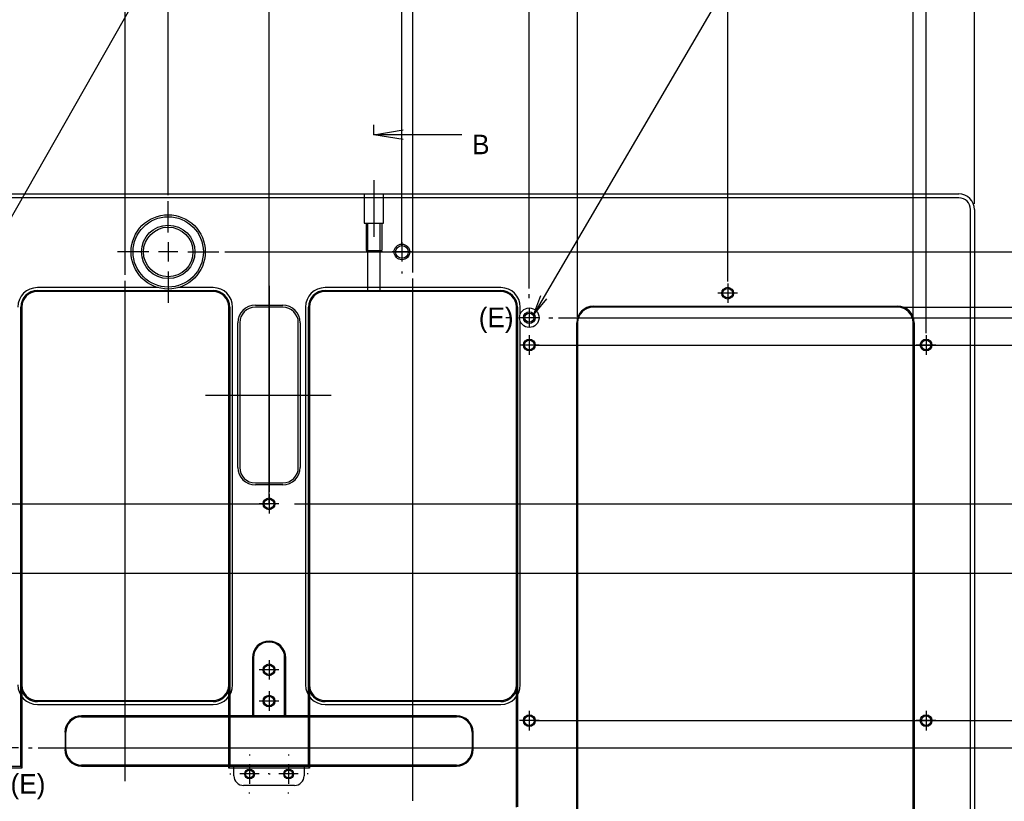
# Model space of a CAD drawing. Extents: x 0 to 826, y -21 to 621.
# Tile 18 of 29: x 420 to 546, y 307 to 407. Entities that reach past the tile are written whole.
import ezdxf
from ezdxf.enums import TextEntityAlignment as Align
from ezdxf.lldxf.tags import DXFTag

# ---------------------------------------------------------------- set-up
doc = ezdxf.new("R2010")
doc.units = 0
doc.layers.get('0').update_dxf_attribs({"linetype": 'CONTINUOUS'})
doc.layers.add('DEFAULT', color=7, linetype='CONTINUOUS')
doc.layers.add('MKA-275630B', color=7, linetype='CONTINUOUS')
doc.styles.add('SEACAD_ARIAL_TTF', font='txt')
doc.styles.add('SEACAD_SOLID_EDGE_ANSI1_SY', font='semeca1.ttf')
tags = doc.linetypes.add('CENTER2', pattern=[28.575, 19.05, -3.175, 3.175, -3.175]).pattern_tags.tags
tags[10:11] = [DXFTag(74, 4), DXFTag(75, 0), DXFTag(340, '0'), DXFTag(46, 0.0), DXFTag(50, 0.0), DXFTag(44, 0.0), DXFTag(45, 0.0)]
tags[8:9] = [DXFTag(74, 4), DXFTag(75, 0), DXFTag(340, '0'), DXFTag(46, 0.0), DXFTag(50, 0.0), DXFTag(44, 0.0), DXFTag(45, 0.0)]
tags[6:7] = [DXFTag(74, 4), DXFTag(75, 0), DXFTag(340, '0'), DXFTag(46, 0.0), DXFTag(50, 0.0), DXFTag(44, 0.0), DXFTag(45, 0.0)]
tags[4:5] = [DXFTag(74, 4), DXFTag(75, 0), DXFTag(340, '0'), DXFTag(46, 0.0), DXFTag(50, 0.0), DXFTag(44, 0.0), DXFTag(45, 0.0)]
tags = doc.linetypes.add('HIDDEN2', pattern=[4.7625, 3.175, -1.5875]).pattern_tags.tags
tags[6:7] = [DXFTag(74, 4), DXFTag(75, 0), DXFTag(340, '0'), DXFTag(46, 0.0), DXFTag(50, 0.0), DXFTag(44, 0.0), DXFTag(45, 0.0)]
tags[4:5] = [DXFTag(74, 4), DXFTag(75, 0), DXFTag(340, '0'), DXFTag(46, 0.0), DXFTag(50, 0.0), DXFTag(44, 0.0), DXFTag(45, 0.0)]
doc.dimstyles.new('JIS', dxfattribs={"dimtxt": 2.5, "dimasz": 2.5, "dimexe": 1.25, "dimexo": 0.75, "dimgap": 1.25, "dimtad": 1, "dimlfac": 0.5, "dimtxsty": 'SEACAD_ARIAL_TTF', "dimsah": 1, "dimcen": 1.25, "dimazin": 3, "dimtfac": 1, "dimtmove": 0, "dimatfit": 3, "dimtolj": 1})

# ---------------------------------------------------------------- blocks, each defined once
blk = doc.blocks.new('SEANNOT_GROUP27')
at = {"layer": 'DEFAULT', "color": 7, "linetype": 'CENTER2'}
for p, q in [((439.39, 379.7), (439.39, 383.7)), ((439.39, 378.45), (439.39, 375.95)), ((436.89, 377.2), (432.89, 377.2)), ((440.64, 377.2), (438.14, 377.2)), ((441.89, 377.2), (445.89, 377.2)), ((439.39, 374.7), (439.39, 370.7))]:
    blk.add_line(p, q, dxfattribs=at)
blk = doc.blocks.new('SEANNOT_GROUP28')
at = {"layer": 'DEFAULT', "color": 7, "linetype": 'CENTER2'}
for p, q in [((469.31, 379.7), (469.31, 379.95)), ((469.31, 378.45), (469.31, 375.95)), ((466.81, 377.2), (466.56, 377.2)), ((470.56, 377.2), (468.06, 377.2)), ((471.81, 377.2), (472.06, 377.2)), ((469.31, 374.7), (469.31, 374.45))]:
    blk.add_line(p, q, dxfattribs=at)
blk = doc.blocks.new('SEANNOT_GROUP29')
at = {"layer": 'DEFAULT', "color": 7, "linetype": 'CENTER2'}
for p, q in [((485.62, 371.28), (485.62, 371.78)), ((485.62, 370.03), (485.62, 367.53)), ((483.12, 368.78), (482.62, 368.78)), ((486.87, 368.78), (484.37, 368.78)), ((488.12, 368.78), (488.62, 368.78)), ((485.62, 366.28), (485.62, 365.78))]:
    blk.add_line(p, q, dxfattribs=at)
blk = doc.blocks.new('SEANNOT_GROUP30')
at = {"layer": 'DEFAULT', "color": 7, "linetype": 'CENTER2'}
for p, q in [((511.02, 373.17), (511.02, 370.67)), ((512.27, 371.92), (509.77, 371.92))]:
    blk.add_line(p, q, dxfattribs=at)
blk = doc.blocks.new('SEANNOT_GROUP32')
at = {"layer": 'DEFAULT', "color": 7, "linetype": 'CENTER2'}
for p, q in [((536.42, 366.53), (536.42, 364.03)), ((537.67, 365.28), (535.17, 365.28))]:
    blk.add_line(p, q, dxfattribs=at)
blk = doc.blocks.new('SEANNOT_GROUP33')
at = {"layer": 'DEFAULT', "color": 7, "linetype": 'CENTER2'}
for p, q in [((536.42, 318.47), (536.42, 315.97)), ((537.67, 317.22), (535.17, 317.22))]:
    blk.add_line(p, q, dxfattribs=at)
blk = doc.blocks.new('SEANNOT_GROUP34')
at = {"layer": 'DEFAULT', "color": 7, "linetype": 'CENTER2'}
for p, q in [((485.62, 318.47), (485.62, 315.97)), ((486.87, 317.22), (484.37, 317.22))]:
    blk.add_line(p, q, dxfattribs=at)
blk = doc.blocks.new('SEANNOT_GROUP35')
at = {"layer": 'DEFAULT', "color": 7, "linetype": 'CENTER2'}
for p, q in [((452.3, 320.97), (452.3, 318.47)), ((453.55, 319.72), (451.05, 319.72))]:
    blk.add_line(p, q, dxfattribs=at)
blk = doc.blocks.new('SEANNOT_GROUP36')
at = {"layer": 'DEFAULT', "color": 7, "linetype": 'CENTER2'}
for p, q in [((452.3, 346.21), (452.3, 343.71)), ((453.55, 344.96), (451.05, 344.96))]:
    blk.add_line(p, q, dxfattribs=at)
blk = doc.blocks.new('SEANNOT_GROUP37')
at = {"layer": 'DEFAULT', "color": 7, "linetype": 'CENTER2'}
for p, q in [((452.3, 324.97), (452.3, 322.47)), ((453.55, 323.72), (451.05, 323.72))]:
    blk.add_line(p, q, dxfattribs=at)
blk = doc.blocks.new('SEANNOT_GROUP38')
at = {"layer": 'DEFAULT', "color": 7, "linetype": 'CENTER2'}
for p, q in [((485.62, 366.53), (485.62, 364.03)), ((486.87, 365.28), (484.37, 365.28))]:
    blk.add_line(p, q, dxfattribs=at)
blk = doc.blocks.new('SEANNOT_GROUP164')
at = {"layer": 'DEFAULT', "color": 7, "linetype": 'CENTER2'}
for p, q in [((454.8, 312.89), (454.8, 312.77)), ((454.8, 311.64), (454.8, 309.14)), ((452.3, 310.39), (452.43, 310.39)), ((456.05, 310.39), (453.55, 310.39)), ((457.3, 310.39), (457.18, 310.39)), ((454.8, 307.89), (454.8, 308.02))]:
    blk.add_line(p, q, dxfattribs=at)
blk = doc.blocks.new('SEANNOT_GROUP165')
at = {"layer": 'DEFAULT', "color": 7, "linetype": 'CENTER2'}
for p, q in [((449.8, 312.89), (449.8, 312.77)), ((449.8, 311.64), (449.8, 309.14)), ((447.3, 310.39), (447.43, 310.39)), ((451.05, 310.39), (448.55, 310.39)), ((452.3, 310.39), (452.18, 310.39)), ((449.8, 307.89), (449.8, 308.02))]:
    blk.add_line(p, q, dxfattribs=at)
blk = doc.blocks.new('SEANNOT_GROUP166')
at = {"layer": 'DEFAULT', "color": 7, "linetype": 'CENTER2'}
for p, q in [((418.99, 316.22), (418.99, 316.72)), ((418.99, 314.97), (418.99, 312.47)), ((416.49, 313.72), (415.99, 313.72)), ((420.24, 313.72), (417.74, 313.72)), ((421.49, 313.72), (421.99, 313.72)), ((418.99, 311.22), (418.99, 310.72))]:
    blk.add_line(p, q, dxfattribs=at)
blk = doc.blocks.new('SEANNOT_GROUP203')
at = {"layer": 'DEFAULT', "color": 7, "linetype": 'CENTER2'}
blk.add_line((465.72, 386.37), (465.72, 379.12), dxfattribs=at)
blk = doc.blocks.new('SEANNOT_GROUP247')
at = {"layer": 'DEFAULT', "color": 7, "linetype": 'CONTINUOUS'}
for p, q in [((439.97, 411.11), (439.97, 416.11)), ((445.06, 416.11), (445.06, 411.11)), ((456, 416.11), (456, 411.11)), ((461, 416.11), (461, 411.11)), ((437.47, 413.61), (439.97, 413.61))]:
    blk.add_line(p, q, dxfattribs=at)
for points in [[(439.97, 411.11), (466, 411.11), (466, 416.11), (439.97, 416.11)], [(437.47, 413.61), (412.33, 369.43)], [(413.93, 371.4), (412.33, 369.43), (413.2, 371.81)]]:
    blk.add_lwpolyline(points, dxfattribs=at)
for s, style, p in [('l', 'SEACAD_SOLID_EDGE_ANSI1_SY', (440.59, 414.86)), ('O', 'SEACAD_SOLID_EDGE_ANSI1_SY', (445.68, 414.86)), ('0.04', 'SEACAD_ARIAL_TTF', (448.53, 414.86)), ('A', 'SEACAD_ARIAL_TTF', (457.34, 414.86)), ('B', 'SEACAD_ARIAL_TTF', (462.34, 414.86))]:
    blk.add_text(s, height=2.5, dxfattribs=dict(at, style=style)).set_placement(p, align=Align.TOP_LEFT)
blk = doc.blocks.new('SEANNOT_GROUP248')
at = {"layer": 'DEFAULT', "color": 7, "linetype": 'CONTINUOUS'}
for p, q in [((512.97, 408.25), (512.97, 413.25)), ((518.05, 413.25), (518.05, 408.25)), ((529, 413.25), (529, 408.25)), ((534, 413.25), (534, 408.25)), ((510.47, 410.75), (512.97, 410.75))]:
    blk.add_line(p, q, dxfattribs=at)
for points in [[(512.97, 408.25), (539, 408.25), (539, 413.25), (512.97, 413.25)], [(510.47, 410.75), (486.21, 369.24)], [(487.83, 371.19), (486.21, 369.24), (487.11, 371.61)]]:
    blk.add_lwpolyline(points, dxfattribs=at)
for s, style, p in [('l', 'SEACAD_SOLID_EDGE_ANSI1_SY', (513.59, 412)), ('O', 'SEACAD_SOLID_EDGE_ANSI1_SY', (518.68, 412)), ('0.04', 'SEACAD_ARIAL_TTF', (521.53, 412)), ('A', 'SEACAD_ARIAL_TTF', (530.33, 412)), ('B', 'SEACAD_ARIAL_TTF', (535.33, 412))]:
    blk.add_text(s, height=2.5, dxfattribs=dict(at, style=style)).set_placement(p, align=Align.TOP_LEFT)
blk = doc.blocks.new('SEANNOT_GROUP263')
at = {"layer": 'DEFAULT', "color": 7, "linetype": 'CENTER2'}
blk.add_line((444.15, 358.88), (460.26, 358.88), dxfattribs=at)
blk = doc.blocks.new('SEANNOT_GROUP264')
at = {"layer": 'DEFAULT', "color": 7, "linetype": 'CENTER2'}
blk.add_line((452.3, 372.84), (452.3, 346.5), dxfattribs=at)
blk = doc.blocks.new('SEANNOT_GROUP277')
at = {"layer": 'DEFAULT', "color": 7, "linetype": 'CENTER2'}
blk.add_line((433.89, 309.49), (433.89, 373.5), dxfattribs=at)
blk = doc.blocks.new('SEANNOT_GROUP278')
at = {"layer": 'DEFAULT', "color": 7, "linetype": 'CENTER2'}
blk.add_line((470.72, 306.95), (470.72, 373.8), dxfattribs=at)
blk = doc.blocks.new('SEANNOT_GROUP282')
at = {"layer": 'DEFAULT', "color": 7, "linetype": 'CENTER2'}
blk.add_line((187.38, 344.96), (452.29, 344.96), dxfattribs=at)
blk = doc.blocks.new('SE')
at = {"layer": 'MKA-275630B', "color": 7, "linetype": 'CONTINUOUS'}
for p, q in [((143.01, 384.62), (540.61, 384.62)), ((540.61, 384.12), (143.01, 384.12)), ((542.11, 149.82), (542.11, 382.62)), ((542.61, 382.62), (542.61, 149.82)), ((422.64, 372.25), (445.14, 372.25)), ((445.14, 372.13), (422.64, 372.13)), ((459.47, 372.25), (481.97, 372.25)), ((481.97, 372.13), (459.47, 372.13)), ((420.51, 311.37), (420.51, 370.13)), ((420.64, 370.13), (420.64, 311.24)), ((447.14, 311.24), (447.14, 370.13)), ((447.26, 370.13), (447.26, 311.37)), ((450.55, 370.38), (454.05, 370.38)), ((454.05, 370.13), (450.55, 370.13)), ((457.34, 311.37), (457.34, 370.13)), ((457.47, 370.13), (457.47, 311.24)), ((483.97, 306.15), (483.97, 370.13)), ((484.09, 370.13), (484.09, 306.2)), ((493.81, 370.25), (532.77, 370.25)), ((532.77, 370.13), (493.81, 370.13)), ((448.3, 349.63), (448.3, 368.13)), ((448.55, 368.13), (448.55, 349.63)), ((456.05, 349.63), (456.05, 368.13)), ((456.3, 368.13), (456.3, 349.63)), ((491.69, 164.31), (491.69, 368.13)), ((491.81, 368.13), (491.81, 164.31)), ((534.77, 300.13), (534.77, 368.13)), ((534.89, 368.13), (534.89, 300.22)), ((450.55, 347.63), (454.05, 347.63)), ((454.05, 347.38), (450.55, 347.38)), ((422.64, 319.79), (445.14, 319.79)), ((445.14, 319.66), (422.64, 319.66)), ((459.47, 319.79), (481.97, 319.79)), ((481.97, 319.66), (459.47, 319.66)), ((410.43, 311.37), (420.51, 311.37)), ((420.64, 311.24), (420.51, 311.37)), ((447.26, 311.37), (447.14, 311.24)), ((447.26, 311.37), (457.34, 311.37)), ((457.47, 311.24), (457.34, 311.37)), ((420.64, 311.12), (410.31, 311.12)), ((420.64, 311.24), (420.64, 311.12)), ((447.14, 311.12), (447.14, 311.24)), ((457.47, 311.12), (447.14, 311.12)), ((457.47, 311.24), (457.47, 311.12))]:
    blk.add_line(p, q, dxfattribs=at)
at = {"layer": 'MKA-275630B', "color": 7, "linetype": 'HIDDEN2'}
for p, q in [((464.47, 384.62), (464.47, 380.87)), ((466.97, 380.87), (466.97, 384.62)), ((464.47, 380.87), (466.97, 380.87)), ((464.72, 380.87), (464.72, 377.37)), ((464.91, 380.87), (464.91, 377.37)), ((466.53, 377.37), (466.53, 380.87)), ((466.72, 380.87), (466.72, 377.37)), ((464.72, 377.37), (466.72, 377.37)), ((464.91, 377.37), (464.91, 372.13)), ((466.53, 372.13), (466.53, 377.37)), ((438.11, 372.63), (422.64, 372.63)), ((445.14, 372.63), (440.67, 372.63)), ((481.97, 372.63), (459.47, 372.63)), ((447.64, 321.79), (447.64, 370.13)), ((456.97, 370.13), (456.97, 321.79)), ((484.47, 369.27), (484.47, 370.13)), ((484.47, 321.79), (484.47, 368.29)), ((450.18, 325.27), (450.18, 317.84)), ((450.3, 325.27), (450.3, 317.84)), ((454.3, 317.84), (454.3, 325.27)), ((454.43, 317.84), (454.43, 325.27)), ((422.64, 319.29), (445.14, 319.29)), ((459.47, 319.29), (481.97, 319.29)), ((450.18, 317.84), (428.3, 317.84)), ((428.3, 317.72), (476.3, 317.72)), ((450.18, 317.84), (450.3, 317.84)), ((450.18, 317.72), (450.18, 317.84)), ((450.18, 317.72), (450.3, 317.84)), ((454.3, 317.84), (450.3, 317.84)), ((454.3, 317.84), (454.43, 317.84)), ((454.3, 317.84), (454.43, 317.72)), ((476.3, 317.84), (454.43, 317.84)), ((454.43, 317.84), (454.43, 317.72)), ((426.18, 315.72), (426.18, 313.52)), ((426.3, 313.52), (426.3, 315.72)), ((478.3, 315.72), (478.3, 313.52)), ((478.43, 313.52), (478.43, 315.72)), ((476.3, 311.52), (428.3, 311.52)), ((428.3, 311.39), (447.8, 311.39)), ((447.8, 310.17), (447.8, 311.52)), ((456.8, 311.52), (456.8, 310.17)), ((456.8, 311.39), (476.3, 311.39)), ((455.55, 308.92), (449.05, 308.92))]:
    blk.add_line(p, q, dxfattribs=at)
at = {"layer": 'MKA-275630B', "color": 7, "linetype": 'CONTINUOUS'}
for centre, radius in [((439.39, 377.2), 4.75), ((439.39, 377.2), 4.5), ((439.39, 377.2), 3.42), ((439.39, 377.2), 3.17), ((469.31, 377.2), 1), ((469.31, 377.2), 0.81), ((511.02, 371.92), 0.75), ((511.02, 371.92), 0.615), ((485.62, 368.78), 0.75), ((485.62, 368.78), 0.575), ((485.62, 365.28), 0.75), ((485.62, 365.28), 0.615), ((536.42, 365.28), 0.75), ((536.42, 365.28), 0.615), ((452.3, 344.96), 0.75), ((452.3, 344.96), 0.615), ((452.3, 323.72), 0.75), ((452.3, 323.72), 0.615), ((452.3, 319.72), 0.75), ((452.3, 319.72), 0.615), ((485.62, 317.22), 0.75), ((485.62, 317.22), 0.615), ((536.42, 317.22), 0.75), ((536.42, 317.22), 0.615), ((449.8, 310.39), 0.625), ((449.8, 310.39), 0.503), ((454.8, 310.39), 0.625), ((454.8, 310.39), 0.503)]:
    blk.add_circle(centre, radius, dxfattribs=at)
at = {"layer": 'MKA-275630B', "color": 7, "linetype": 'HIDDEN2'}
blk.add_circle((485.62, 368.78), 1.25, dxfattribs=at)
at = {"layer": 'MKA-275630B', "color": 7, "linetype": 'CONTINUOUS'}
for centre, radius, start, end in [((540.61, 382.62), 2, 0, 90), ((540.61, 382.62), 1.5, 0, 90), ((422.64, 370.13), 2.12, 90, 180), ((422.64, 370.13), 2, 90, 180), ((445.14, 370.13), 2.13, 0, 90), ((445.14, 370.13), 2, 0, 90), ((459.47, 370.13), 2.13, 90, 180), ((459.47, 370.13), 2, 90, 180), ((481.97, 370.13), 2.13, 0, 90), ((481.97, 370.13), 2, 0, 90), ((450.55, 368.13), 2.25, 90, 180), ((450.55, 368.13), 2, 90, 180), ((454.05, 368.13), 2.25, 0, 90), ((454.05, 368.13), 2, 0, 90), ((493.81, 368.13), 2.12, 90, 180), ((493.81, 368.13), 2, 90, 180), ((532.77, 368.13), 2.13, 0, 90), ((532.77, 368.13), 2, 0, 90), ((450.55, 349.63), 2.25, 180, 270), ((450.55, 349.63), 2, 180, 270), ((454.05, 349.63), 2.25, 270, 0), ((454.05, 349.63), 2, 270, 0), ((422.64, 321.79), 2, 180, 270), ((445.14, 321.79), 2, 270, 0), ((459.47, 321.79), 2, 180, 270), ((481.97, 321.79), 2, 270, 0), ((422.64, 321.79), 2.13, 199.7499, 270), ((445.14, 321.79), 2.13, 270, 340.2501), ((459.47, 321.79), 2.13, 199.7499, 270), ((481.97, 321.79), 2.13, 270, 340.2501)]:
    blk.add_arc(centre, radius, start, end, dxfattribs=at)
at = {"layer": 'MKA-275630B', "color": 7, "linetype": 'HIDDEN2'}
for centre, radius, start, end in [((422.64, 370.13), 2.5, 90, 180), ((445.14, 370.13), 2.5, 0, 90), ((459.47, 370.13), 2.5, 90, 180), ((481.97, 370.13), 2.5, 0, 90), ((452.3, 325.27), 2.13, 0, 180), ((452.3, 325.27), 2, 0, 180), ((422.64, 321.79), 2.5, 180, 270), ((445.14, 321.79), 2.5, 270, 0), ((459.47, 321.79), 2.5, 180, 270), ((481.97, 321.79), 2.5, 270, 0), ((428.3, 315.72), 2.13, 90, 180), ((428.3, 315.72), 2, 90, 180), ((476.3, 315.72), 2.12, 0, 90), ((476.3, 315.72), 2, 0, 90), ((428.3, 313.52), 2.13, 180, 270), ((428.3, 313.52), 2, 180, 270), ((476.3, 313.52), 2, 270, 0), ((476.3, 313.52), 2.13, 270, 0), ((449.05, 310.17), 1.25, 180, 270), ((455.55, 310.17), 1.25, 270, 0)]:
    blk.add_arc(centre, radius, start, end, dxfattribs=at)
blk = doc.blocks.new('SE10')
at = {"color": 7, "linetype": 'CONTINUOUS', "style": 'SEACAD_ARIAL_TTF'}
blk.add_text('B', height=2.5, dxfattribs=at).set_placement((478.3, 392.2), align=Align.TOP_LEFT)
blk = doc.blocks.new('SE12')
at = {"color": 7, "linetype": 'CONTINUOUS'}
for points in [[(469.47, 391.57), (465.72, 392.2), (469.47, 392.82)], [(476.97, 392.2), (465.72, 392.2)]]:
    blk.add_lwpolyline(points, dxfattribs=at)
blk = doc.blocks.new('SE9')
at = {"layer": 'DEFAULT', "color": 7, "linetype": 'CENTER2'}
blk.add_line((465.72, 392.2), (465.72, 393.45), dxfattribs=at)
at = {"layer": 'DEFAULT', "color": 7, "linetype": 'CENTER2', "const_width": 0.0002}
blk.add_lwpolyline([(465.72, 392.2), (465.72, 335.77), (452.3, 335.77), (452.3, 303.38), (451.67, 303.38), (451.67, 261.11), (457.07, 261.11), (457.07, 231.45), (452.3, 231.45), (452.3, 131.03)], dxfattribs=at)
at = {"layer": 'DEFAULT'}
for name in ['SE12', 'SE10']:
    blk.add_blockref(name, (0, 0), dxfattribs=at)
blk = doc.blocks.new('DMBLK276')
at = {"layer": 'DEFAULT', "color": 7, "linetype": 'CONTINUOUS'}
for p, q in [((446.64, 377.2), (620.89, 377.2)), ((619.64, 377.2), (619.64, 155.23)), ((483.47, 155.23), (620.89, 155.23))]:
    blk.add_line(p, q, dxfattribs=at)
for points in [[(619.23, 374.7), (619.64, 377.2), (620.06, 374.7)], [(619.23, 157.73), (619.64, 155.23), (620.06, 157.73)]]:
    blk.add_lwpolyline(points, dxfattribs=at)
for s, style, p in [('12.7)', 'SEACAD_ARIAL_TTF', (616.52, 269.6)), ('O', 'SEACAD_SOLID_EDGE_ANSI1_SY', (616.52, 266.75)), ('(', 'SEACAD_ARIAL_TTF', (616.52, 265.61)), ('443.94', 'SEACAD_ARIAL_TTF', (616.52, 254.85))]:
    blk.add_text(s, height=2.5, rotation=90, dxfattribs=dict(at, style=style)).set_placement(p, align=Align.TOP_LEFT)
blk = doc.blocks.new('DMBLK277')
at = {"layer": 'DEFAULT', "color": 7, "linetype": 'CONTINUOUS'}
for p, q in [((489.37, 368.78), (607.68, 368.78)), ((606.43, 163.66), (606.43, 368.78)), ((422.74, 163.66), (607.68, 163.66))]:
    blk.add_line(p, q, dxfattribs=at)
for points in [[(606.02, 366.28), (606.43, 368.78), (606.85, 366.28)], [(605.81, 256.79), (600.81, 256.79), (600.81, 270.05), (605.81, 270.05), (605.81, 256.79)], [(606.02, 166.16), (606.43, 163.66), (606.85, 166.16)]]:
    blk.add_lwpolyline(points, dxfattribs=at)
at = {"layer": 'DEFAULT', "color": 7, "linetype": 'CONTINUOUS', "style": 'SEACAD_ARIAL_TTF'}
for s, p in [(' (E)', (603.31, 270.05)), ('410.24', (602.06, 258.04))]:
    blk.add_text(s, height=2.5, rotation=90, dxfattribs=at).set_placement(p, align=Align.TOP_LEFT)
blk = doc.blocks.new('DMBLK278')
at = {"layer": 'DEFAULT', "color": 7, "linetype": 'CONTINUOUS'}
for p, q in [((422.74, 313.72), (570.48, 313.72)), ((569.23, 313.72), (569.23, 218.72)), ((489.37, 218.72), (570.48, 218.72))]:
    blk.add_line(p, q, dxfattribs=at)
for points in [[(568.82, 311.22), (569.23, 313.72), (569.65, 311.22)], [(568.61, 259.24), (563.61, 259.24), (563.61, 267.6), (568.61, 267.6), (568.61, 259.24)], [(568.82, 221.22), (569.23, 218.72), (569.65, 221.22)]]:
    blk.add_lwpolyline(points, dxfattribs=at)
at = {"layer": 'DEFAULT', "color": 7, "linetype": 'CONTINUOUS', "style": 'SEACAD_ARIAL_TTF'}
for s, p in [(' (E)', (566.11, 267.6)), ('190', (564.86, 260.49))]:
    blk.add_text(s, height=2.5, rotation=90, dxfattribs=at).set_placement(p, align=Align.TOP_LEFT)
blk = doc.blocks.new('DMBLK279')
at = {"layer": 'DEFAULT', "color": 7, "linetype": 'CONTINUOUS'}
for p, q in [((455.55, 344.96), (592.38, 344.96)), ((591.13, 344.96), (591.13, 187.48)), ((455.55, 187.48), (592.38, 187.48))]:
    blk.add_line(p, q, dxfattribs=at)
for points in [[(590.72, 342.46), (591.13, 344.96), (591.55, 342.46)], [(590.72, 189.98), (591.13, 187.48), (591.55, 189.98)]]:
    blk.add_lwpolyline(points, dxfattribs=at)
at = {"layer": 'DEFAULT', "color": 7, "linetype": 'CONTINUOUS', "style": 'SEACAD_ARIAL_TTF'}
for s, p in [('0.05(M3)', (588.01, 265.75)), ('±', (588.01, 263.85)), ('314.96', (588.01, 253.09))]:
    blk.add_text(s, height=2.5, rotation=90, dxfattribs=at).set_placement(p, align=Align.TOP_LEFT)
blk = doc.blocks.new('DMBLK280')
at = {"layer": 'DEFAULT', "color": 7, "linetype": 'CONTINUOUS'}
for p, q in [((345.06, 336.07), (585.08, 336.07)), ((583.83, 336.07), (583.83, 196.37)), ((345.06, 196.37), (585.08, 196.37))]:
    blk.add_line(p, q, dxfattribs=at)
for points in [[(583.42, 333.57), (583.83, 336.07), (584.25, 333.57)], [(583.42, 198.87), (583.83, 196.37), (584.25, 198.87)]]:
    blk.add_lwpolyline(points, dxfattribs=at)
at = {"layer": 'DEFAULT', "color": 7, "linetype": 'CONTINUOUS', "style": 'SEACAD_ARIAL_TTF'}
for s, p in [('±0.05', (580.71, 266.37)), ('279.4', (580.71, 257.32))]:
    blk.add_text(s, height=2.5, rotation=90, dxfattribs=at).set_placement(p, align=Align.TOP_LEFT)
blk = doc.blocks.new('DMBLK282')
at = {"layer": 'DEFAULT', "color": 7, "linetype": 'CONTINUOUS'}
for p, q in [((341.81, 405.26), (341.81, 481.71)), ((439.39, 384.45), (439.39, 481.71)), ((341.81, 480.46), (439.39, 480.46))]:
    blk.add_line(p, q, dxfattribs=at)
for points in [[(344.31, 480.04), (341.81, 480.46), (344.31, 480.88)], [(436.89, 480.04), (439.39, 480.46), (436.89, 480.88)]]:
    blk.add_lwpolyline(points, dxfattribs=at)
at = {"layer": 'DEFAULT', "color": 7, "linetype": 'CONTINUOUS', "style": 'SEACAD_ARIAL_TTF'}
blk.add_text('195.15', height=2.5, dxfattribs=at).set_placement((385.22, 483.59), align=Align.TOP_LEFT)
blk = doc.blocks.new('DMBLK294')
at = {"layer": 'DEFAULT', "color": 7, "linetype": 'CONTINUOUS'}
for p, q in [((249.74, 375.29), (249.74, 461.88)), ((433.89, 374.25), (433.89, 461.88)), ((249.74, 460.63), (433.89, 460.63))]:
    blk.add_line(p, q, dxfattribs=at)
for points in [[(252.24, 460.21), (249.74, 460.63), (252.24, 461.05)], [(431.39, 460.21), (433.89, 460.63), (431.39, 461.05)]]:
    blk.add_lwpolyline(points, dxfattribs=at)
at = {"layer": 'DEFAULT', "color": 7, "linetype": 'CONTINUOUS', "style": 'SEACAD_ARIAL_TTF'}
for s, p in [('±0.05', (341.97, 463.75)), ('368.3', (332.91, 463.75))]:
    blk.add_text(s, height=2.5, dxfattribs=at).set_placement(p, align=Align.TOP_LEFT)
blk = doc.blocks.new('DMBLK295')
at = {"layer": 'DEFAULT', "color": 7, "linetype": 'CONTINUOUS'}
for p, q in [((212.91, 375.44), (212.91, 476.59)), ((470.72, 374.55), (470.72, 476.59)), ((470.72, 475.34), (212.91, 475.34))]:
    blk.add_line(p, q, dxfattribs=at)
for points in [[(215.41, 474.93), (212.91, 475.34), (215.41, 475.76)], [(468.22, 474.93), (470.72, 475.34), (468.22, 475.76)]]:
    blk.add_lwpolyline(points, dxfattribs=at)
at = {"layer": 'DEFAULT', "color": 7, "linetype": 'CONTINUOUS', "style": 'SEACAD_ARIAL_TTF'}
for s, p in [('515.62', (331.93, 478.47)), ('±0.05', (342.95, 478.47))]:
    blk.add_text(s, height=2.5, dxfattribs=at).set_placement(p, align=Align.TOP_LEFT)
blk = doc.blocks.new('DMBLK296')
at = {"layer": 'DEFAULT', "color": 7, "linetype": 'CONTINUOUS'}
for p, q in [((141.01, 383.37), (141.01, 510.7)), ((542.61, 383.37), (542.61, 510.7)), ((141.01, 509.45), (542.61, 509.45))]:
    blk.add_line(p, q, dxfattribs=at)
for points in [[(143.51, 509.03), (141.01, 509.45), (143.51, 509.87)], [(540.11, 509.03), (542.61, 509.45), (540.11, 509.87)]]:
    blk.add_lwpolyline(points, dxfattribs=at)
at = {"layer": 'DEFAULT', "color": 7, "linetype": 'CONTINUOUS', "style": 'SEACAD_ARIAL_TTF'}
blk.add_text('803.2', height=2.5, dxfattribs=at).set_placement((337.41, 512.57), align=Align.TOP_LEFT)
blk = doc.blocks.new('DMBLK297')
at = {"layer": 'DEFAULT', "color": 7, "linetype": 'CONTINUOUS'}
for p, q in [((191.81, 368.88), (191.81, 493.13)), ((491.81, 368.88), (491.81, 493.13)), ((191.81, 491.88), (491.81, 491.88))]:
    blk.add_line(p, q, dxfattribs=at)
for points in [[(194.31, 491.46), (191.81, 491.88), (194.31, 492.3)], [(489.31, 491.46), (491.81, 491.88), (489.31, 492.3)]]:
    blk.add_lwpolyline(points, dxfattribs=at)
at = {"layer": 'DEFAULT', "color": 7, "linetype": 'CONTINUOUS', "style": 'SEACAD_ARIAL_TTF'}
blk.add_text('600', height=2.5, dxfattribs=at).set_placement((338.88, 495), align=Align.TOP_LEFT)
blk = doc.blocks.new('DMBLK298')
at = {"layer": 'DEFAULT', "color": 7, "linetype": 'CONTINUOUS'}
for p, q in [((148.86, 368.88), (148.86, 503.68)), ((534.77, 368.88), (534.77, 503.68)), ((148.86, 502.43), (534.77, 502.43))]:
    blk.add_line(p, q, dxfattribs=at)
for points in [[(151.36, 502.02), (148.86, 502.43), (151.36, 502.85)], [(532.27, 502.02), (534.77, 502.43), (532.27, 502.85)]]:
    blk.add_lwpolyline(points, dxfattribs=at)
at = {"layer": 'DEFAULT', "color": 7, "linetype": 'CONTINUOUS', "style": 'SEACAD_ARIAL_TTF'}
blk.add_text('771.82', height=2.5, dxfattribs=at).set_placement((336.43, 505.56), align=Align.TOP_LEFT)
blk = doc.blocks.new('DMBLK299')
at = {"layer": 'DEFAULT', "color": 7, "linetype": 'CONTINUOUS'}
for p, q in [((198.01, 167.41), (198.01, 486.44)), ((485.62, 372.53), (485.62, 486.44)), ((485.62, 485.19), (198.01, 485.19))]:
    blk.add_line(p, q, dxfattribs=at)
for points in [[(332.39, 485.81), (332.39, 490.81), (345.65, 490.81), (345.65, 485.81), (332.39, 485.81)], [(200.51, 484.77), (198.01, 485.19), (200.51, 485.6)], [(483.12, 484.77), (485.62, 485.19), (483.12, 485.6)]]:
    blk.add_lwpolyline(points, dxfattribs=at)
at = {"layer": 'DEFAULT', "color": 7, "linetype": 'CONTINUOUS', "style": 'SEACAD_ARIAL_TTF'}
for s, p in [('575.22', (333.64, 489.56)), (' (E)', (345.65, 488.31))]:
    blk.add_text(s, height=2.5, dxfattribs=at).set_placement(p, align=Align.TOP_LEFT)
blk = doc.blocks.new('DMBLK300')
at = {"layer": 'DEFAULT', "color": 7, "linetype": 'CONTINUOUS'}
for p, q in [((231.32, 348.21), (231.32, 466.43)), ((452.3, 344.96), (452.3, 466.43)), ((231.32, 465.18), (452.3, 465.18))]:
    blk.add_line(p, q, dxfattribs=at)
for points in [[(233.82, 464.77), (231.32, 465.18), (233.82, 465.6)], [(449.8, 464.77), (452.3, 465.18), (449.8, 465.6)]]:
    blk.add_lwpolyline(points, dxfattribs=at)
at = {"layer": 'DEFAULT', "color": 7, "linetype": 'CONTINUOUS', "style": 'SEACAD_ARIAL_TTF'}
for s, p in [('441.96', (327.89, 468.31)), ('±0.05', (338.9, 468.31)), (' (M3)', (347.65, 468.31))]:
    blk.add_text(s, height=2.5, dxfattribs=at).set_placement(p, align=Align.TOP_LEFT)
blk = doc.blocks.new('DMBLK313')
at = {"layer": 'DEFAULT', "color": 7, "linetype": 'CONTINUOUS'}
for p, q in [((533.52, 370.13), (614.64, 370.13)), ((613.39, 370.13), (613.39, 162.31)), ((533.52, 162.31), (614.64, 162.31))]:
    blk.add_line(p, q, dxfattribs=at)
for points in [[(612.97, 367.63), (613.39, 370.13), (613.8, 367.63)], [(612.97, 164.81), (613.39, 162.31), (613.8, 164.81)]]:
    blk.add_lwpolyline(points, dxfattribs=at)
at = {"layer": 'DEFAULT', "color": 7, "linetype": 'CONTINUOUS', "style": 'SEACAD_ARIAL_TTF'}
for s, p in [('±0.05', (610.26, 267.35)), ('415.64', (610.26, 256.34))]:
    blk.add_text(s, height=2.5, rotation=90, dxfattribs=at).set_placement(p, align=Align.TOP_LEFT)
blk = doc.blocks.new('DMBLK387')
at = {"layer": 'DEFAULT', "color": 7, "linetype": 'CONTINUOUS'}
for p, q in [((486.37, 317.22), (577.78, 317.22)), ((576.53, 215.22), (576.53, 317.22)), ((486.37, 215.22), (577.78, 215.22))]:
    blk.add_line(p, q, dxfattribs=at)
for points in [[(576.12, 314.72), (576.53, 317.22), (576.95, 314.72)], [(576.12, 217.72), (576.53, 215.22), (576.95, 217.72)]]:
    blk.add_lwpolyline(points, dxfattribs=at)
at = {"layer": 'DEFAULT', "color": 7, "linetype": 'CONTINUOUS', "style": 'SEACAD_ARIAL_TTF'}
for s, p in [('0.05', (573.41, 266.86)), ('±', (573.41, 264.96)), ('204', (573.41, 259.09))]:
    blk.add_text(s, height=2.5, rotation=90, dxfattribs=at).set_placement(p, align=Align.TOP_LEFT)
blk = doc.blocks.new('DMBLK388')
at = {"layer": 'DEFAULT', "color": 7, "linetype": 'CONTINUOUS'}
for p, q in [((486.37, 365.28), (599.63, 365.28)), ((598.38, 167.16), (598.38, 365.28)), ((486.37, 167.16), (599.63, 167.16))]:
    blk.add_line(p, q, dxfattribs=at)
for points in [[(597.96, 362.78), (598.38, 365.28), (598.79, 362.78)], [(597.96, 169.66), (598.38, 167.16), (598.79, 169.66)]]:
    blk.add_lwpolyline(points, dxfattribs=at)
at = {"layer": 'DEFAULT', "color": 7, "linetype": 'CONTINUOUS', "style": 'SEACAD_ARIAL_TTF'}
for s, p in [('0.05', (595.25, 269.31)), ('±', (595.25, 267.41)), ('396.24', (595.25, 256.65))]:
    blk.add_text(s, height=2.5, rotation=90, dxfattribs=at).set_placement(p, align=Align.TOP_LEFT)
blk = doc.blocks.new('DMBLK392')
at = {"layer": 'DEFAULT', "color": 7, "linetype": 'CONTINUOUS'}
for p, q in [((389.31, 377.95), (389.31, 470.85)), ((469.31, 377.95), (469.31, 470.85)), ((389.31, 469.6), (469.31, 469.6))]:
    blk.add_line(p, q, dxfattribs=at)
for points in [[(391.81, 469.18), (389.31, 469.6), (391.81, 470.02)], [(466.81, 469.18), (469.31, 469.6), (466.81, 470.02)]]:
    blk.add_lwpolyline(points, dxfattribs=at)
at = {"layer": 'DEFAULT', "color": 7, "linetype": 'CONTINUOUS', "style": 'SEACAD_ARIAL_TTF'}
blk.add_text('160', height=2.5, dxfattribs=at).set_placement((429.5, 472.73), align=Align.TOP_LEFT)
blk = doc.blocks.new('DMBLK398')
at = {"layer": 'DEFAULT', "color": 7, "linetype": 'CONTINUOUS'}
for p, q in [((172.61, 372.67), (172.61, 498.99)), ((511.02, 373.42), (511.02, 498.99)), ((172.61, 497.74), (511.02, 497.74))]:
    blk.add_line(p, q, dxfattribs=at)
for points in [[(175.11, 497.32), (172.61, 497.74), (175.11, 498.15)], [(508.52, 497.32), (511.02, 497.74), (508.52, 498.15)]]:
    blk.add_lwpolyline(points, dxfattribs=at)
at = {"layer": 'DEFAULT', "color": 7, "linetype": 'CONTINUOUS', "style": 'SEACAD_ARIAL_TTF'}
blk.add_text('676.82', height=2.5, dxfattribs=at).set_placement((336.43, 500.86), align=Align.TOP_LEFT)
blk = doc.blocks.new('DMBLK408')
at = {"layer": 'DEFAULT', "color": 7, "linetype": 'CONTINUOUS'}
for p, q in [((147.21, 366.03), (147.21, 507.19)), ((536.42, 366.78), (536.42, 507.19)), ((147.21, 505.94), (536.42, 505.94))]:
    blk.add_line(p, q, dxfattribs=at)
for points in [[(149.71, 505.52), (147.21, 505.94), (149.71, 506.36)], [(533.92, 505.52), (536.42, 505.94), (533.92, 506.36)]]:
    blk.add_lwpolyline(points, dxfattribs=at)
at = {"layer": 'DEFAULT', "color": 7, "linetype": 'CONTINUOUS', "style": 'SEACAD_ARIAL_TTF'}
blk.add_text('778.42', height=2.5, dxfattribs=at).set_placement((336.43, 509.06), align=Align.TOP_LEFT)

msp = doc.modelspace()

# ---------------------------------------------------------------- block references
at = {"layer": 'DEFAULT'}
for name in ['SEANNOT_GROUP247', 'SEANNOT_GROUP248', 'SE9', 'SEANNOT_GROUP203', 'SE', 'SEANNOT_GROUP27', 'SEANNOT_GROUP28', 'SEANNOT_GROUP277', 'SEANNOT_GROUP278', 'SEANNOT_GROUP30', 'SEANNOT_GROUP264', 'SEANNOT_GROUP29', 'SEANNOT_GROUP38', 'SEANNOT_GROUP32', 'SEANNOT_GROUP263', 'SEANNOT_GROUP36', 'SEANNOT_GROUP282', 'SEANNOT_GROUP37', 'SEANNOT_GROUP35', 'SEANNOT_GROUP34', 'SEANNOT_GROUP33', 'SEANNOT_GROUP166', 'SEANNOT_GROUP165', 'SEANNOT_GROUP164']:
    msp.add_blockref(name, (0, 0), dxfattribs=at)

# ---------------------------------------------------------------- texts
at = {"layer": 'DEFAULT', "color": 7, "linetype": 'CONTINUOUS', "style": 'SEACAD_ARIAL_TTF'}
for p in [(479.1505, 370.0676), (419.2089, 310.3811)]:
    msp.add_text('(E)', height=2.5, dxfattribs=at).set_placement(p, align=Align.TOP_LEFT)

# ---------------------------------------------------------------- dimensions: what is measured, and where the dimension line sits
at = {"layer": 'DEFAULT', "color": 7, "linetype": 'CONTINUOUS'}
for base, p1, p2, angle, text, override, picture, middle, dimtype in [((141.0149, 509.4487), (141.0149, 382.6187), (542.6149, 382.6187), 0, '\\A1;<>', {"dimlfac": 2}, 'DMBLK296', (341.8149, 509.4487), 161), ((147.2099, 505.9387), (147.2099, 365.2787), (536.4199, 366.0287), 0.110408, '\\A1;<>', {"dimlfac": 2}, 'DMBLK408', (341.8149, 505.9387), 161), ((148.8599, 502.4321), (148.8599, 368.1287), (534.7699, 368.1287), 0, '\\A1;<>', {"dimlfac": 2}, 'DMBLK298', (341.8149, 502.4321), 161), ((172.6099, 497.7367), (172.6099, 371.9237), (511.0199, 372.6737), 0.126981, '\\A1;<>', {"dimlfac": 2}, 'DMBLK398', (341.8149, 497.7367), 161), ((191.8149, 491.8784), (191.8149, 368.1287), (491.8149, 368.1287), 0, '\\A1;<>', {"dimlfac": 2}, 'DMBLK297', (341.8149, 491.8784), 161), ((389.3149, 469.6005), (389.3149, 377.2037), (469.3149, 377.2037), 0, '\\A1;<>', {"dimlfac": 2}, 'DMBLK392', (432.4348, 469.6005), 161), ((231.3249, 465.1835), (231.3249, 344.9587), (452.3049, 344.2087), 359.80554, '\\A1;<>%%p0.05 (M3)', {"dimlfac": 2}, 'DMBLK300', (341.8149, 465.1835), 161), ((619.6442, 155.2337), (439.3899, 377.2037), (476.2199, 155.2337), 90, '\\A1;<> (%%C12.7)', {"dimlfac": 2}, 'DMBLK276', (619.6442, 266.2187), 160), ((613.3859, 370.1287), (532.7699, 370.1287), (532.7699, 162.3087), 270, '\\A1;<>%%p0.05', {"dimlfac": 2}, 'DMBLK313', (613.3859, 266.2187), 161), ((606.4324, 368.7787), (418.9899, 163.6587), (485.6199, 368.7787), 90, '\\A1;<> (E)', {"dimgap": -1.25, "dimlfac": 2}, 'DMBLK277', (606.4324, 266.2187), 160), ((598.3756, 167.1587), (485.6199, 167.1587), (485.6199, 365.2787), 90, '\\A1;<> %%P0.05', {"dimlfac": 2}, 'DMBLK388', (598.3756, 266.2187), 161), ((591.1345, 344.9587), (452.3049, 344.9587), (452.3049, 187.4787), 270, '\\A1;<> %%P0.05(M3)', {"dimlfac": 2}, 'DMBLK279', (591.1345, 266.2187), 161), ((583.8333, 336.0687), (341.8149, 336.0687), (341.8149, 196.3687), 270, '\\A1;<>%%p0.05', {"dimlfac": 2}, 'DMBLK280', (583.8333, 266.2187), 161), ((576.532, 215.2187), (485.6199, 215.2187), (485.6199, 317.2187), 90, '\\A1;<> %%P0.05', {"dimlfac": 2}, 'DMBLK387', (576.532, 266.2187), 161), ((569.2324, 218.7187), (418.9899, 313.7187), (485.6199, 218.7187), 90, '\\A1;<> (E)', {"dimgap": -1.25, "dimlfac": 2}, 'DMBLK278', (569.2324, 266.2187), 160)]:
    dim = msp.add_linear_dim(base=base, p1=p1, p2=p2, angle=angle, text=text, dimstyle='JIS', override=override, dxfattribs=at)
    dim.commit()
    dim.dimension.update_dxf_attribs({"geometry": picture, "text_midpoint": middle, "dimtype": dimtype})
for base, p1, p2, text, override, picture, middle in [((198.0099, 485.185), (485.6199, 368.7787), (198.0099, 163.6587), '\\A1;<> (E)', {"dimgap": -1.25, "dimlfac": 2}, 'DMBLK299', (341.8149, 485.185)), ((439.3899, 480.4603), (341.8149, 404.5065), (439.3899, 377.2037), '\\A1;<>', {"dimlfac": 2}, 'DMBLK282', (390.6024, 480.4603)), ((212.9099, 475.3419), (470.7199, 373.7975), (212.9099, 374.6938), '\\A1;<>%%p0.05', {"dimlfac": 2}, 'DMBLK295', (341.8149, 475.3419)), ((433.8899, 460.6292), (249.7399, 374.5444), (433.8899, 373.4987), '\\A1;<>%%p0.05', {"dimlfac": 2}, 'DMBLK294', (341.8149, 460.6292))]:
    dim = msp.add_linear_dim(base=base, p1=p1, p2=p2, text=text, dimstyle='JIS', override=override, dxfattribs=at)
    dim.commit()
    dim.dimension.update_dxf_attribs({"geometry": picture, "text_midpoint": middle, "dimtype": 160})

doc.saveas('drawing.dxf')
